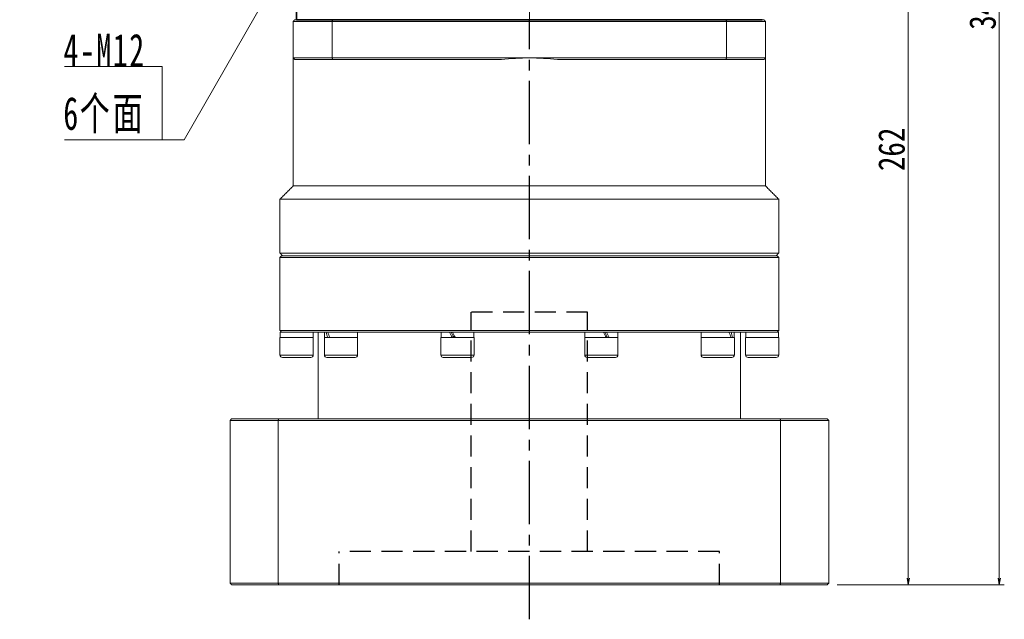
# Model space of a CAD drawing. Header units: millimetres. Extents: x -6 to 1098, y 0 to 776.
# Tile 5 of 7: x 592 to 888, y 320 to 500. Entities that reach past the tile are written whole.
import ezdxf

# ---------------------------------------------------------------- set-up
doc = ezdxf.new("R2010")
doc.units = ezdxf.units.MM
for name, pattern in [('CENTER2', [28.575, 19.05, -3.175, 3.175, -3.175]), ('DASHED2', [9.525, 6.35, -3.175]), ('点画线', [18, 12, -2, 2, -2])]:
    doc.linetypes.add(name, pattern=pattern)
doc.layers.add('3中心线层', color=1, linetype='CENTER2')
doc.layers.add('4虚线层', color=6, linetype='DASHED2')
for name, color, linetype, lineweight in [('EB0', 7, 'Continuous', 35), ('中心线层', 1, '点画线', 18), ('尺寸线层', 3, 'Continuous', 18), ('粗实线层', 7, 'Continuous', 35)]:
    doc.layers.add(name, color=color, linetype=linetype, lineweight=lineweight)
doc.styles.add('宋体', font='SimSun.ttf', dxfattribs={"width": 0.8})
doc.styles.add('标准', font='SimSun.ttf', dxfattribs={"width": 0.667})
doc.dimstyles.new('A水平标注$0', dxfattribs={"dimtxt": 3.5, "dimasz": 2, "dimexe": 1.5, "dimexo": 3, "dimgap": 1.1, "dimtad": 1, "dimtoh": 1, "dimdec": 4, "dimdsep": 46, "dimtxsty": '宋体', "dimblk": 'OPEN', "dimcen": 3, "dimclrd": 3, "dimclre": 3, "dimclrt": 6, "dimadec": 0, "dimazin": 0, "dimtm": 1e-09, "dimtfac": 1, "dimtdec": 4, "dimtix": 1, "dimtmove": 0, "dimatfit": 3, "dimldrblk": 'OPEN', "dimfxl": 0, "dimlwd": 13, "dimlwe": 13, "dimarcsym": 0})

# ---------------------------------------------------------------- blocks, each defined once
blk = doc.blocks.new('*X8')
at = {"layer": '尺寸线层', "linetype": 'Continuous'}
blk.add_hatch(color=0, dxfattribs=at).paths.add_polyline_path([(39.19, 56.94), (35.35, 47.73), (33.2, 48.96)], flags=0)
at = {"layer": '尺寸线层', "color": 0, "linetype": 'Continuous'}
blk.add_line((39.19, 56.94), (6.6, 0), dxfattribs=at)
at = {"layer": '尺寸线层', "color": 0}
for p, q in [((0, 22.12), (-29.39, 22.12)), ((0, 0), (0, 22.12)), ((0, 0), (-29.39, 0)), ((6.6, 0), (0, 0))]:
    blk.add_line(p, q, dxfattribs=at)
at = {"layer": '尺寸线层', "color": 0, "insert": (-4.95, 1.98), "char_height": 9.9, "width": 48.8791, "attachment_point": 9, "line_spacing_factor": 1.15057, "style": '标准'}
blk.add_mtext('\\T1.1;4-M12\\P6个面', dxfattribs=at)
blk = doc.blocks.new('_Open')
at = {"color": 0, "linetype": 'ByBlock', "lineweight": -2}
for p, q in [((-1, 0.17), (0, 0)), ((-1, -0.17), (0, 0)), ((0, 0), (-1, 0))]:
    blk.add_line(p, q, dxfattribs=at)
blk = doc.blocks.new('*D41')
at = {"layer": 'Defpoints', "color": 0, "transparency": 16777216}
for p in [(829.76, 677.06), (886.06, 677.06), (834.26, 330.06)]:
    blk.add_point(p, dxfattribs=at)
at = {"layer": '尺寸线层', "color": 3, "lineweight": 13, "transparency": 16777216}
for p, q in [((832.76, 677.06), (887.56, 677.06)), ((886.06, 332.06), (886.06, 675.06)), ((837.26, 330.06), (887.56, 330.06))]:
    blk.add_line(p, q, dxfattribs=at)
at = {"layer": '尺寸线层', "color": 3, "lineweight": 13, "transparency": 16777216, "xscale": 2, "yscale": 2, "zscale": 2}
for p, rotation in [((886.06, 677.06), 90), ((886.06, 330.06), 270)]:
    blk.add_blockref('_Open', p, dxfattribs=dict(at, rotation=rotation))
at = {"layer": '尺寸线层', "color": 6, "transparency": 16777216, "insert": (881.06, 503.56), "char_height": 8, "attachment_point": 5, "rotation": 90, "style": '宋体'}
blk.add_mtext('347', dxfattribs=at)
blk = doc.blocks.new('*D42')
at = {"layer": 'Defpoints', "color": 0, "transparency": 16777216}
for p in [(832.76, 592.06), (834.26, 330.06), (858.69, 330.06)]:
    blk.add_point(p, dxfattribs=at)
at = {"layer": '尺寸线层', "color": 3, "lineweight": 13, "transparency": 16777216}
for p, q in [((835.76, 592.06), (860.19, 592.06)), ((858.69, 590.06), (858.69, 332.06)), ((837.26, 330.06), (860.19, 330.06))]:
    blk.add_line(p, q, dxfattribs=at)
at = {"layer": '尺寸线层', "color": 3, "lineweight": 13, "transparency": 16777216, "xscale": 2, "yscale": 2, "zscale": 2}
for p, rotation in [((858.69, 592.06), 90), ((858.69, 330.06), 270)]:
    blk.add_blockref('_Open', p, dxfattribs=dict(at, rotation=rotation))
at = {"layer": '尺寸线层', "color": 6, "transparency": 16777216, "insert": (853.69, 461.06), "char_height": 8, "attachment_point": 5, "rotation": 90, "style": '宋体'}
blk.add_mtext('262', dxfattribs=at)

msp = doc.modelspace()

# ---------------------------------------------------------------- linework, layer by layer
at = {"color": 7, "linetype": 'Continuous', "lineweight": 15}
for p, q in [((685.46737, 499.55744), (673.75691, 499.55744)), ((673.75691, 488.55745), (673.75691, 499.55744)), ((674.25691, 500.05745), (685.64896, 500.05745)), ((685.46737, 499.55744), (685.46737, 488.55745)), ((804.04646, 499.55744), (685.46737, 499.55744)), ((685.64896, 500.05745), (803.86486, 500.05745)), ((803.86486, 500.05745), (815.25691, 500.05745)), ((815.75691, 499.55744), (804.04646, 499.55744)), ((804.04646, 488.55745), (804.04646, 499.55744)), ((815.75691, 499.55744), (815.75691, 488.55745)), ((673.75691, 488.55745), (685.46737, 488.55745)), ((685.46737, 488.55745), (744.75691, 488.55745)), ((744.75691, 488.55745), (804.04646, 488.55745)), ((804.04646, 488.55745), (815.75691, 488.55745)), ((685.64896, 488.05744), (674.25691, 488.05744)), ((736.34561, 488.05744), (685.64896, 488.05744)), ((803.86486, 488.05744), (753.16821, 488.05744)), ((815.25691, 488.05744), (803.86486, 488.05744)), ((673.75691, 450.05744), (744.75691, 450.05744)), ((744.75691, 450.05744), (815.75691, 450.05744)), ((669.75691, 446.05744), (744.75691, 446.05744)), ((744.75691, 446.05744), (819.75692, 446.05744)), ((669.75691, 429.85745), (744.75691, 429.85745)), ((744.75691, 429.85745), (819.75692, 429.85745)), ((819.75692, 428.55744), (669.75691, 428.55744)), ((670.25691, 429.05744), (819.25691, 429.05744)), ((669.75691, 406.55743), (744.75691, 406.55743)), ((670.25691, 406.05744), (669.81691, 406.05744)), ((669.90405, 406.05744), (670.25691, 406.05744)), ((683.27344, 406.05744), (670.28658, 406.05744)), ((683.6567, 406.05744), (683.27344, 406.05744)), ((683.6567, 406.05744), (683.94681, 406.05744)), ((684.12918, 406.05744), (683.94681, 406.05744)), ((685.74486, 406.05744), (684.12918, 406.05744)), ((719.78572, 406.05744), (685.74486, 406.05744)), ((720.74756, 406.05744), (719.74489, 406.05744)), ((720.74756, 406.05744), (720.85837, 406.05744)), ((721.59918, 406.05744), (720.85837, 406.05744)), ((723.74374, 406.05744), (721.59918, 406.05744)), ((744.75691, 406.05744), (723.74374, 406.05744)), ((744.75691, 406.55743), (819.75692, 406.55743)), ((765.77009, 406.05744), (744.75691, 406.05744)), ((767.00917, 406.05744), (765.77009, 406.05744)), ((767.77868, 406.05744), (767.00917, 406.05744)), ((767.91465, 406.05744), (767.77868, 406.05744)), ((769.76893, 406.05744), (767.91465, 406.05744)), ((803.76896, 406.05744), (769.76893, 406.05744)), ((804.77117, 406.05744), (803.76896, 406.05744)), ((805.02868, 406.05744), (804.77117, 406.05744)), ((805.38464, 406.05744), (805.02868, 406.05744)), ((806.24039, 406.05744), (805.38464, 406.05744)), ((819.22725, 406.05744), (806.24039, 406.05744)), ((819.60977, 406.05744), (819.25691, 406.05744)), ((819.69692, 406.05744), (819.25691, 406.05744)), ((669.75691, 404.45744), (679.75691, 404.45744)), ((683.12572, 404.45744), (693.12572, 404.45744)), ((718.12572, 404.45744), (728.12572, 404.45744)), ((761.3881, 404.45744), (761.63282, 404.45744)), ((761.63282, 404.45744), (771.3881, 404.45744)), ((796.3881, 404.45744), (798.44917, 404.45744)), ((798.44917, 404.45744), (806.3881, 404.45744)), ((809.75691, 404.45744), (814.75691, 404.45744)), ((814.75691, 404.45744), (819.75692, 404.45744)), ((669.75691, 399.20743), (679.75691, 399.20743)), ((679.00691, 398.45743), (670.50691, 398.45743)), ((683.12572, 399.20743), (693.12572, 399.20743)), ((692.37572, 398.45743), (683.87572, 398.45743)), ((718.12572, 399.20743), (728.12572, 399.20743)), ((727.37572, 398.45743), (718.87572, 398.45743)), ((761.3881, 399.20743), (761.63282, 399.20743)), ((761.63282, 399.20743), (771.3881, 399.20743)), ((762.34611, 398.45743), (762.1381, 398.45743)), ((770.6381, 398.45743), (762.34611, 398.45743)), ((796.3881, 399.20743), (798.44917, 399.20743)), ((798.89001, 398.45743), (797.1381, 398.45743)), ((798.44917, 399.20743), (806.3881, 399.20743)), ((805.6381, 398.45743), (798.89001, 398.45743)), ((809.75691, 399.20743), (814.75691, 399.20743)), ((814.75691, 398.45743), (810.50691, 398.45743)), ((814.75691, 399.20743), (819.75692, 399.20743)), ((819.00691, 398.45743), (814.75691, 398.45743)), ((669.21719, 379.55745), (654.75691, 379.55745)), ((654.75691, 379.55745), (654.75691, 330.55745)), ((655.25691, 380.05744), (669.39943, 380.05744)), ((820.29664, 379.55745), (669.21719, 379.55745)), ((669.21719, 330.55745), (669.21719, 379.55745)), ((669.39943, 380.05744), (820.11439, 380.05744)), ((820.11439, 380.05744), (834.25691, 380.05744)), ((834.75692, 379.55745), (820.29664, 379.55745)), ((820.29664, 379.55745), (820.29664, 330.55745)), ((834.75692, 330.55745), (834.75692, 379.55745)), ((654.75691, 330.55745), (669.21719, 330.55745)), ((669.39943, 330.05745), (655.25691, 330.05745)), ((669.21719, 330.55745), (820.29664, 330.55745)), ((820.11439, 330.05745), (669.39943, 330.05745)), ((834.25691, 330.05745), (820.11439, 330.05745)), ((820.29664, 330.55745), (834.75692, 330.55745))]:
    msp.add_line(p, q, dxfattribs=at)
for centre, radius, start, end in [((744.75691, 417.55744), 71, 90, 96.8037548), ((744.75691, 417.55744), 71, 83.1962452, 90), ((670.50691, 399.20744), 0.75, 180, 270), ((679.00691, 399.20744), 0.75, 270, 0), ((683.87572, 399.20744), 0.75, 180, 270), ((692.37572, 399.20744), 0.75, 270, 0), ((718.87572, 399.20744), 0.75, 180, 270), ((727.37572, 399.20744), 0.75, 270, 0), ((762.1381, 399.20744), 0.75, 180, 270), ((770.6381, 399.20744), 0.75, 270, 0), ((797.1381, 399.20744), 0.75, 180, 270), ((805.6381, 399.20744), 0.75, 270, 0), ((810.50691, 399.20744), 0.75, 180, 270), ((819.00691, 399.20744), 0.75, 270, 0)]:
    msp.add_arc(centre, radius, start, end, dxfattribs=at)
at = {"color": 7, "linetype": 'Continuous', "lineweight": 15, "extrusion": (0, 0, -1)}
for centre, major_axis, ratio, start_param, end_param in [((674.75691, 406.05744), (0, -8.55633), 0.577350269, 1.382692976, 1.570796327), ((688.12572, 404.45744), (3.53747, -8.43319), 0.408881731, 1.740657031, 1.928760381), ((688.12572, 406.05744), (3.53747, -8.43319), 0.408881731, 1.55255368, 1.740657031), ((723.12572, 404.45744), (4.80121, -8.53127), 0.13629391, 1.647349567, 1.835452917), ((723.12572, 404.45744), (3.24616, -5.76811), 0.13629391, 1.647349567, 1.927577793), ((723.12572, 406.05744), (4.80121, -8.53127), 0.13629391, 1.459246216, 1.647349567), ((766.3881, 404.45744), (4.80121, -8.53127), 0.13629391, 4.60083887, 4.78894222), ((766.3881, 406.05744), (3.24616, -5.76811), 0.13629391, 4.78894222, 5.069170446), ((766.3881, 406.05744), (4.80121, -8.53127), 0.13629391, 4.78894222, 4.977045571), ((801.3881, 404.45744), (3.53747, -8.43319), 0.408881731, 4.694146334, 4.882249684), ((801.3881, 406.05744), (3.53747, -8.43319), 0.408881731, 4.882249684, 5.070353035), ((814.75691, 404.45744), (0, -8.55633), 0.577350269, 4.52428563, 4.71238898), ((814.75691, 406.05744), (0, -8.55633), 0.577350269, 4.71238898, 4.806023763), ((674.75691, 404.45744), (0, -8.55633), 0.577350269, 1.570796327, 1.66443111)]:
    msp.add_ellipse(centre, major_axis=major_axis, ratio=ratio, start_param=start_param, end_param=end_param, dxfattribs=at)
at = {"color": 7, "linetype": 'Continuous', "lineweight": 15}
for points in [[(674.25691, 500.05745), (673.75691, 499.55744)], [(685.46737, 499.55744), (685.64896, 500.05745)], [(804.04646, 499.55744), (803.86486, 500.05745)], [(815.75691, 499.55744), (815.25691, 500.05745)], [(673.75691, 488.55745), (673.75691, 450.05744)], [(673.75691, 488.55745), (674.25691, 488.05744)], [(685.46737, 488.55745), (685.64896, 488.05744)], [(804.04646, 488.55745), (803.86486, 488.05744)], [(815.75691, 488.55745), (815.25691, 488.05744)], [(815.75691, 450.05744), (815.75691, 488.55745)], [(673.75691, 450.05744), (669.75691, 446.05744)], [(819.75692, 446.05744), (815.75691, 450.05744)], [(669.75691, 446.05744), (669.75691, 429.85745)], [(819.75692, 429.85745), (819.75692, 446.05744)], [(669.75691, 429.85745), (670.55692, 429.05744)], [(818.95691, 429.05744), (819.75692, 429.85745)], [(670.25691, 429.05744), (669.75691, 428.55744)], [(669.75691, 428.55744), (669.75691, 406.55743)], [(819.75692, 428.55744), (819.25691, 429.05744)], [(819.75692, 406.55743), (819.75692, 428.55744)], [(669.75691, 406.55743), (670.25691, 406.05744)], [(679.69691, 404.45744), (679.69691, 406.05744)], [(681.25691, 406.05744), (681.25691, 380.05744)], [(683.18572, 406.05744), (683.18572, 404.45744)], [(693.06572, 404.45744), (693.06572, 406.05744)], [(718.18572, 406.05744), (718.18572, 404.45744)], [(728.06572, 404.45744), (728.06572, 406.05744)], [(761.4481, 406.05744), (761.4481, 404.45744)], [(771.3281, 404.45744), (771.3281, 406.05744)], [(796.4481, 406.05744), (796.4481, 404.45744)], [(806.3281, 404.45744), (806.3281, 406.05744)], [(808.25691, 380.05744), (808.25691, 406.05744)], [(809.81691, 406.05744), (809.81691, 404.45744)], [(819.25691, 406.05744), (819.75692, 406.55743)], [(669.75691, 404.45744), (669.75691, 399.20743)], [(679.75691, 399.20743), (679.75691, 404.45744)], [(683.12572, 404.45744), (683.12572, 399.20743)], [(693.12572, 399.20743), (693.12572, 404.45744)], [(718.12572, 404.45744), (718.12572, 399.20743)], [(728.12572, 399.20743), (728.12572, 404.45744)], [(761.3881, 404.45744), (761.3881, 399.20743)], [(771.3881, 399.20743), (771.3881, 404.45744)], [(796.3881, 404.45744), (796.3881, 399.20743)], [(806.3881, 399.20743), (806.3881, 404.45744)], [(809.75691, 404.45744), (809.75691, 399.20743)], [(819.75692, 399.20743), (819.75692, 404.45744)], [(654.75691, 379.55745), (655.25691, 380.05744)], [(669.39943, 380.05744), (669.21719, 379.55745)], [(820.11439, 380.05744), (820.29664, 379.55745)], [(834.25691, 380.05744), (834.75692, 379.55745)], [(654.75691, 330.55745), (655.25691, 330.05745)], [(669.39943, 330.05745), (669.21719, 330.55745)], [(820.11439, 330.05745), (820.29664, 330.55745)], [(834.25691, 330.05745), (834.75692, 330.55745)]]:
    msp.add_open_spline(points, degree=1, dxfattribs=at)
at = {"layer": '3中心线层'}
msp.add_line((744.75691, 319.71182), (744.75691, 500.05745), dxfattribs=at)
at = {"layer": '4虚线层'}
for p, q in [((762.25691, 412.05745), (727.25691, 412.05745)), ((727.25691, 340.05745), (727.25691, 412.05745)), ((762.25691, 340.05745), (762.25691, 412.05745)), ((801.90691, 340.05745), (687.60691, 340.05745)), ((687.60691, 330.05745), (687.60691, 340.05745)), ((801.90691, 330.05745), (801.90691, 340.05745))]:
    msp.add_line(p, q, dxfattribs=at)
at = {"layer": 'EB0', "linetype": 'Continuous', "lineweight": 35}
msp.add_line((674.75691, 500.05745), (814.75691, 500.05745), dxfattribs=at)
at = {"layer": '中心线层'}
msp.add_line((744.75691, 500.05745), (744.75691, 680.05745), dxfattribs=at)
at = {"layer": '粗实线层'}
msp.add_line((674.75691, 500.05745), (674.75691, 507.05745), dxfattribs=at)

# ---------------------------------------------------------------- block references
at = {"layer": '尺寸线层'}
msp.add_blockref('*X8', (634.32416, 463.87515), dxfattribs=at)

# ---------------------------------------------------------------- dimensions: what is measured, and where the dimension line sits
for base, p1, p2, picture, middle in [((886.06099, 677.05745), (834.25691, 330.05745), (829.75691, 677.05745), '*D41', (881.06099, 503.55745)), ((858.68616, 330.05745), (832.75691, 592.05745), (834.25691, 330.05745), '*D42', (853.68616, 461.05745))]:
    dim = msp.add_linear_dim(base=base, p1=p1, p2=p2, angle=90, dimstyle='A水平标注$0', override={"dimtxt": 8, "dimgap": 1, "dimtfill": 0}, dxfattribs=at)
    dim.commit()
    dim.dimension.update_dxf_attribs({"geometry": picture, "text_midpoint": middle})

doc.saveas('drawing.dxf')
